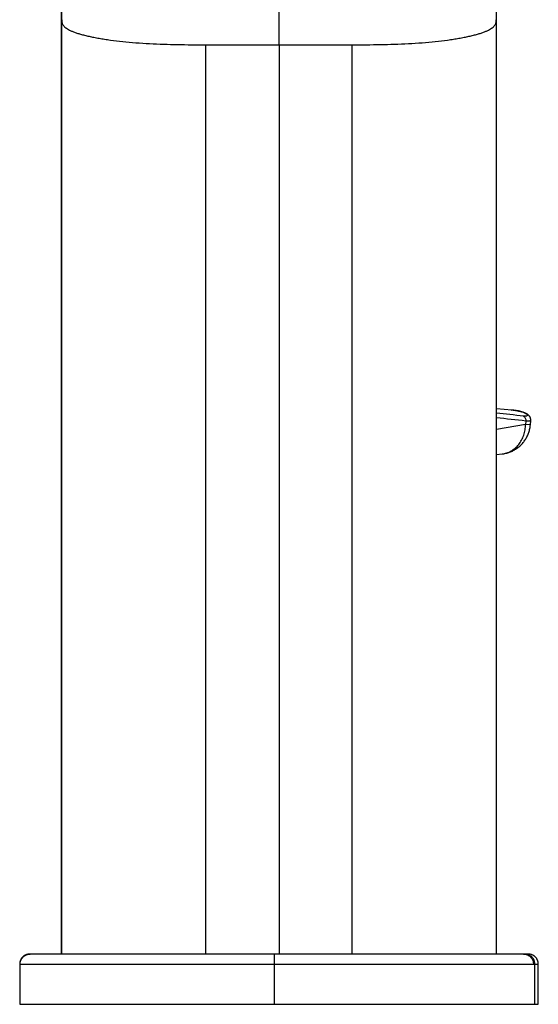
# Model space of a CAD drawing. Header units: millimetres. Extents: x 5 to 344, y -177 to 251.
# Tile 6 of 11: x 6 to 57, y 77 to 175. Entities that reach past the tile are written whole.
import ezdxf

# ---------------------------------------------------------------- set-up
doc = ezdxf.new("R2010")
doc.units = ezdxf.units.MM
doc.header["$LTSCALE"] = 23.1
doc.layers.get('0').update_dxf_attribs({"linetype": 'CONTINUOUS'})

msp = doc.modelspace()

# ---------------------------------------------------------------- linework, layer by layer
at = {"color": 7, "linetype": 'CONTINUOUS'}
for p, q in [((9.661, 82.309), (9.661, 215.264)), ((52.921, 82.309), (52.921, 215.264)), ((54.515, 136.417), (54.505, 136.418)), ((54.566, 136.412), (54.545, 136.414)), ((56.286, 134.953), (56.323, 135.399)), ((52.921, 131.996), (53.47, 132.056)), ((56.074, 82.309), (6.506, 82.309)), ((5.506, 81.309), (5.506, 77.309)), ((57.075, 77.309), (57.075, 81.309)), ((5.505, 77.309), (57.074, 77.309))]:
    msp.add_line(p, q, dxfattribs=at)
at = {"color": 9, "linetype": 'CONTINUOUS'}
for p, q in [((9.686, 82.309), (9.686, 212.879)), ((52.895, 212.879), (52.895, 82.309)), ((31.291, 172.762), (31.291, 184.825)), ((24.004, 82.309), (24.004, 172.763)), ((31.291, 172.761), (31.291, 82.309)), ((38.577, 82.309), (38.577, 172.763)), ((54.41, 136.426), (54.422, 136.425)), ((54.422, 136.425), (54.427, 136.425)), ((54.505, 136.418), (54.503, 136.418)), ((54.523, 136.416), (54.515, 136.417)), ((54.563, 136.412), (54.566, 136.412)), ((54.563, 136.412), (54.566, 136.412)), ((55.831, 135.328), (55.804, 134.993)), ((55.804, 134.993), (52.921, 134.49)), ((56.286, 134.953), (55.804, 134.993)), ((5.506, 81.309), (57.075, 81.309)), ((30.842, 77.309), (30.842, 81.309)), ((56.729, 77.309), (56.729, 81.309))]:
    msp.add_line(p, q, dxfattribs=at)
at = {"color": 7, "linetype": 'CONTINUOUS'}
for points in [[(54.505, 136.418), (54.445, 136.423), (52.921, 136.549)], [(56.323, 135.399), (56.324, 135.414), (56.325, 135.444), (56.324, 135.474), (56.321, 135.504), (56.318, 135.533), (56.312, 135.563), (56.305, 135.591), (56.297, 135.62), (56.287, 135.648), (56.276, 135.676), (56.263, 135.703), (56.25, 135.729), (56.235, 135.755), (56.218, 135.78), (56.201, 135.805), (56.182, 135.829), (56.162, 135.852), (56.141, 135.875), (56.119, 135.897), (56.097, 135.918), (56.073, 135.939), (56.048, 135.959), (56.022, 135.978), (55.995, 135.998), (55.967, 136.017), (55.937, 136.035), (55.906, 136.053), (55.874, 136.071), (55.84, 136.089), (55.805, 136.107), (55.768, 136.124), (55.729, 136.142), (55.688, 136.159), (55.646, 136.176), (55.601, 136.193), (55.554, 136.209), (55.505, 136.226), (55.454, 136.242), (55.4, 136.258), (55.344, 136.274), (55.286, 136.289), (55.224, 136.304), (55.161, 136.318), (55.094, 136.332), (55.025, 136.346), (54.953, 136.359), (54.879, 136.371), (54.801, 136.383), (54.721, 136.394), (54.638, 136.404), (54.566, 136.412)], [(53.47, 132.056), (53.562, 132.068), (53.659, 132.082), (53.755, 132.1), (53.851, 132.121), (53.945, 132.145), (54.039, 132.172), (54.133, 132.202), (54.225, 132.234), (54.316, 132.269), (54.406, 132.308), (54.495, 132.349), (54.583, 132.392), (54.669, 132.439), (54.754, 132.487), (54.837, 132.539), (54.918, 132.593), (54.998, 132.65), (55.076, 132.709), (55.152, 132.77), (55.226, 132.834), (55.299, 132.9), (55.369, 132.968), (55.437, 133.038), (55.503, 133.11), (55.566, 133.185), (55.627, 133.261), (55.686, 133.339), (55.743, 133.419), (55.797, 133.501), (55.848, 133.584), (55.897, 133.669), (55.943, 133.755), (55.987, 133.843), (56.028, 133.932), (56.066, 134.022), (56.101, 134.113), (56.133, 134.206), (56.163, 134.299), (56.19, 134.393), (56.213, 134.488), (56.234, 134.584), (56.252, 134.68), (56.267, 134.777), (56.279, 134.874), (56.286, 134.953)], [(6.506, 82.309), (6.465, 82.308), (6.424, 82.305), (6.383, 82.301), (6.342, 82.295), (6.301, 82.287), (6.26, 82.278), (6.219, 82.267), (6.179, 82.254), (6.139, 82.239), (6.1, 82.223), (6.062, 82.205), (6.025, 82.185), (5.988, 82.164), (5.953, 82.142), (5.919, 82.118), (5.886, 82.093), (5.854, 82.067), (5.823, 82.04), (5.793, 82.011), (5.765, 81.981), (5.738, 81.95), (5.712, 81.917), (5.688, 81.884), (5.665, 81.849), (5.643, 81.813), (5.622, 81.777), (5.603, 81.739), (5.586, 81.701), (5.57, 81.661), (5.556, 81.622), (5.544, 81.581), (5.533, 81.54), (5.524, 81.499), (5.517, 81.458), (5.512, 81.417), (5.508, 81.376), (5.506, 81.335), (5.506, 81.309)], [(57.075, 81.309), (57.075, 81.335), (57.073, 81.376), (57.069, 81.417), (57.064, 81.458), (57.057, 81.499), (57.048, 81.54), (57.037, 81.581), (57.025, 81.621), (57.011, 81.661), (56.995, 81.701), (56.978, 81.739), (56.959, 81.777), (56.938, 81.813), (56.916, 81.849), (56.893, 81.884), (56.869, 81.917), (56.843, 81.949), (56.816, 81.981), (56.787, 82.011), (56.758, 82.039), (56.727, 82.067), (56.695, 82.093), (56.662, 82.118), (56.628, 82.142), (56.592, 82.164), (56.556, 82.185), (56.519, 82.205), (56.48, 82.223), (56.441, 82.239), (56.402, 82.254), (56.362, 82.267), (56.321, 82.278), (56.28, 82.287), (56.239, 82.295), (56.198, 82.301), (56.156, 82.305), (56.116, 82.308), (56.075, 82.309)]]:
    msp.add_lwpolyline(points, dxfattribs=at)
at = {"color": 9, "linetype": 'CONTINUOUS'}
for centre, radius, start, end in [((53.847, 129.566), 6.884, 84.53137, 85.16718), ((53.853, 129.631), 6.818, 84.10687, 84.35891), ((-50.617, -804.2), 945.539, 83.535972, 83.71342)]:
    msp.add_arc(centre, radius, start, end, dxfattribs=at)
at = {"color": 7, "linetype": 'CONTINUOUS'}
for centre, radius, start, end in [((53.843, 129.51), 6.939, 84.19088, 84.44292), ((-46.142, -748.738), 890.389, 83.439207, 83.612167)]:
    msp.add_arc(centre, radius, start, end, dxfattribs=at)
at = {"color": 9, "linetype": 'CONTINUOUS'}
for points, knots in [([(9.686, 175.248), (9.688, 175.208), (9.692, 175.127), (9.707, 175.005), (9.74, 174.881), (9.797, 174.756), (9.886, 174.633), (10.008, 174.511), (10.167, 174.389), (10.364, 174.269), (10.602, 174.151), (10.882, 174.035), (11.203, 173.92), (11.566, 173.809), (11.969, 173.701), (12.411, 173.597), (12.891, 173.497), (13.405, 173.403), (13.952, 173.314), (14.735, 173.201), (15.772, 173.078), (17.072, 172.961), (18.426, 172.873), (19.811, 172.813), (21.208, 172.778), (22.607, 172.764), (23.539, 172.763), (24.004, 172.762)], [0, 0, 0, 0, 0.008047, 0.016166, 0.024513, 0.033405, 0.043302, 0.054619, 0.067721, 0.082937, 0.100531, 0.120612, 0.143227, 0.168408, 0.196153, 0.226363, 0.25891, 0.293662, 0.330473, 0.369152, 0.451294, 0.538453, 0.629, 0.7214, 0.814496, 0.907405, 1, 1, 1, 1]), ([(38.577, 172.762), (39.042, 172.763), (39.974, 172.764), (41.373, 172.778), (42.77, 172.813), (44.155, 172.873), (45.509, 172.961), (46.809, 173.078), (47.846, 173.201), (48.63, 173.314), (49.176, 173.403), (49.69, 173.497), (50.17, 173.597), (50.612, 173.701), (51.016, 173.809), (51.378, 173.92), (51.7, 174.035), (51.979, 174.151), (52.217, 174.269), (52.415, 174.389), (52.573, 174.511), (52.695, 174.633), (52.784, 174.756), (52.841, 174.881), (52.874, 175.005), (52.889, 175.127), (52.893, 175.208), (52.895, 175.248)], [0, 0, 0, 0, 0.092595, 0.185504, 0.2786, 0.371, 0.461547, 0.548706, 0.630848, 0.669527, 0.706338, 0.74109, 0.773637, 0.803847, 0.831592, 0.856773, 0.879388, 0.899469, 0.917063, 0.932279, 0.945381, 0.956698, 0.966595, 0.975487, 0.983834, 0.991953, 1, 1, 1, 1]), ([(24.004, 172.762), (24.611, 172.762), (25.825, 172.762), (27.647, 172.762), (29.469, 172.762), (30.683, 172.762), (31.291, 172.762)], [0, 0, 0, 0, 0.249913, 0.499907, 0.749975, 1, 1, 1, 1]), ([(31.291, 172.762), (31.898, 172.762), (33.113, 172.762), (34.934, 172.762), (36.756, 172.762), (37.97, 172.762), (38.577, 172.762)], [0, 0, 0, 0, 0.250025, 0.500093, 0.750087, 1, 1, 1, 1]), ([(54.566, 136.412), (54.644, 136.404), (54.794, 136.385), (55.011, 136.349), (55.21, 136.307), (55.39, 136.26), (55.548, 136.208), (55.684, 136.154), (55.796, 136.098), (55.873, 136.05), (55.921, 136.011), (55.948, 135.985), (55.969, 135.959), (55.983, 135.935), (55.99, 135.911), (55.99, 135.889), (55.982, 135.869), (55.966, 135.851), (55.943, 135.837), (55.913, 135.826), (55.876, 135.817), (55.841, 135.813), (55.809, 135.81), (55.783, 135.809), (55.755, 135.809), (55.724, 135.81), (55.692, 135.813), (55.647, 135.816), (55.614, 135.819), (55.591, 135.82)], [0, 0, 0, 0, 0.117396, 0.227499, 0.329467, 0.422522, 0.505984, 0.579299, 0.64199, 0.693694, 0.715397, 0.734361, 0.750683, 0.764569, 0.77642, 0.786948, 0.797229, 0.808475, 0.821679, 0.837495, 0.856289, 0.878386, 0.890584, 0.903477, 0.917439, 0.932926, 0.949607, 0.966556, 1, 1, 1, 1]), ([(55.591, 135.82), (55.631, 135.8), (55.706, 135.742), (55.787, 135.623), (55.832, 135.48), (55.835, 135.378), (55.831, 135.328)], [0, 0, 0, 0, 0.233387, 0.478772, 0.735767, 1, 1, 1, 1]), ([(56.323, 135.399), (56.322, 135.395), (56.32, 135.385), (56.313, 135.373), (56.302, 135.361), (56.281, 135.346), (56.244, 135.332), (56.189, 135.32), (56.133, 135.315), (56.082, 135.313), (56.039, 135.313), (55.991, 135.315), (55.922, 135.32), (55.868, 135.324), (55.831, 135.328)], [0, 0, 0, 0, 0.026046, 0.053026, 0.082749, 0.116573, 0.199787, 0.307161, 0.440499, 0.517183, 0.600554, 0.690549, 0.787174, 1, 1, 1, 1]), ([(53.47, 132.056), (53.629, 132.073), (53.946, 132.142), (54.393, 132.339), (54.728, 132.577), (54.969, 132.806), (55.192, 133.063), (55.43, 133.428), (55.604, 133.833), (55.704, 134.176), (55.778, 134.534), (55.801, 134.809), (55.802, 134.993)], [0, 0, 0, 0, 0.117203, 0.235171, 0.355055, 0.416071, 0.477861, 0.603802, 0.73307, 0.798914, 0.865433, 1, 1, 1, 1]), ([(5.546, 81.309), (5.546, 81.37), (5.558, 81.495), (5.611, 81.682), (5.705, 81.861), (5.834, 82.021), (5.994, 82.15), (6.172, 82.244), (6.359, 82.297), (6.484, 82.309), (6.545, 82.309)], [0, 0, 0, 0, 0.116725, 0.240185, 0.36894, 0.500232, 0.631485, 0.760133, 0.883441, 1, 1, 1, 1]), ([(30.842, 81.309), (30.842, 81.369), (30.843, 81.492), (30.843, 81.645), (30.844, 81.767), (30.845, 81.854), (30.846, 81.937), (30.847, 82.013), (30.849, 82.082), (30.85, 82.142), (30.852, 82.194), (30.853, 82.23), (30.854, 82.255), (30.855, 82.269), (30.856, 82.281), (30.857, 82.291), (30.857, 82.299), (30.858, 82.304), (30.859, 82.307), (30.859, 82.309), (30.86, 82.309)], [0, 0, 0, 0, 0.182013, 0.367847, 0.458919, 0.546791, 0.629892, 0.706653, 0.775664, 0.836167, 0.887566, 0.929266, 0.946317, 0.960867, 0.972989, 0.982758, 0.990248, 0.995539, 0.998723, 1, 1, 1, 1]), ([(55.599, 82.309), (55.659, 82.309), (55.785, 82.297), (55.97, 82.244), (56.149, 82.15), (56.308, 82.021), (56.416, 81.887), (56.485, 81.769), (56.564, 81.594), (56.595, 81.434), (56.595, 81.309)], [0, 0, 0, 0, 0.11652, 0.239807, 0.368478, 0.499814, 0.631257, 0.696331, 0.76038, 1, 1, 1, 1]), ([(56.729, 81.309), (56.729, 81.37), (56.717, 81.495), (56.664, 81.682), (56.57, 81.861), (56.441, 82.021), (56.281, 82.15), (56.102, 82.244), (55.916, 82.297), (55.79, 82.309), (55.729, 82.309)], [0, 0, 0, 0, 0.116665, 0.240069, 0.368786, 0.500064, 0.631331, 0.760019, 0.883382, 1, 1, 1, 1])]:
    msp.add_open_spline(points, degree=3, knots=knots, dxfattribs=at)

doc.saveas('drawing.dxf')
